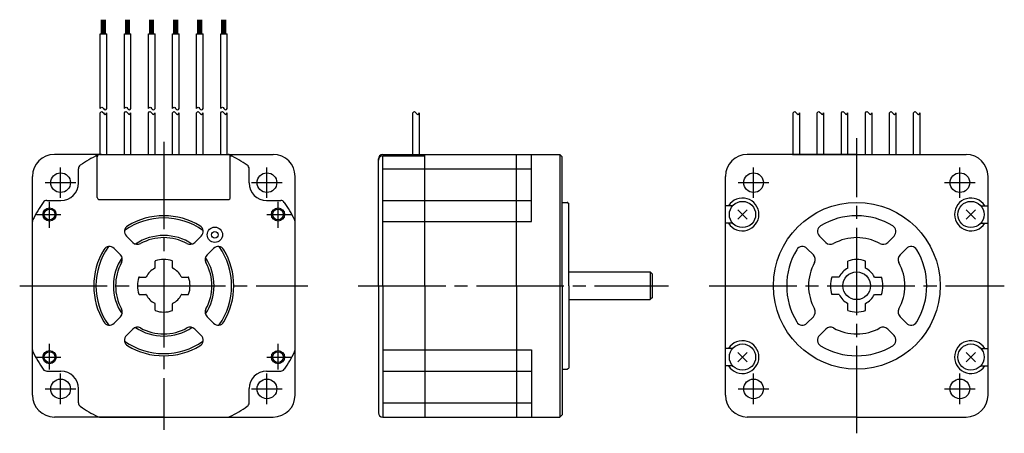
# Model space of a CAD drawing. Extents: x -191 to 34, y -34 to 61.
import ezdxf

# ---------------------------------------------------------------- set-up
doc = ezdxf.new("R2010")
doc.units = 0
doc.header["$MEASUREMENT"] = 0
doc.linetypes.add('CENTER', pattern=[27, 20, -2, 3, -2])
doc.layers.get('0').update_dxf_attribs({"linetype": 'CONTINUOUS'})

# ---------------------------------------------------------------- blocks, each defined once
blk = doc.blocks.new('A$C5AC27F5C')
at = {"ltscale": 0.75}
for p, q in [((-172.51, 57.62), (-172.51, 60.82)), ((-172.21, 57.62), (-172.21, 60.82)), ((-171.91, 57.62), (-171.91, 60.82)), ((-171.61, 57.62), (-171.61, 60.82)), ((-167.01, 57.62), (-167.01, 60.82)), ((-166.71, 57.62), (-166.71, 60.82)), ((-166.41, 57.62), (-166.41, 60.82)), ((-166.11, 57.62), (-166.11, 60.82)), ((-161.52, 57.62), (-161.52, 60.82)), ((-161.22, 57.62), (-161.22, 60.82)), ((-160.92, 57.62), (-160.92, 60.82)), ((-160.62, 57.62), (-160.62, 60.82)), ((-156.01, 57.62), (-156.01, 60.82)), ((-155.71, 57.62), (-155.71, 60.82)), ((-155.41, 57.62), (-155.41, 60.82)), ((-155.11, 57.62), (-155.11, 60.82)), ((-150.51, 57.62), (-150.51, 60.82)), ((-150.21, 57.62), (-150.21, 60.82)), ((-149.91, 57.62), (-149.91, 60.82)), ((-149.61, 57.62), (-149.61, 60.82)), ((-145.01, 57.62), (-145.01, 60.82)), ((-144.71, 57.62), (-144.71, 60.82)), ((-144.41, 57.62), (-144.41, 60.82)), ((-144.11, 57.62), (-144.11, 60.82)), ((-172.81, 57.62), (-171.3, 57.62)), ((-172.81, 40.5), (-172.81, 57.62)), ((-171.3, 40.5), (-171.3, 57.62)), ((-167.31, 40.5), (-167.31, 57.62)), ((-167.31, 57.62), (-165.8, 57.62)), ((-165.8, 40.5), (-165.8, 57.62)), ((-161.82, 40.5), (-161.82, 57.62)), ((-161.82, 57.62), (-160.31, 57.62)), ((-160.31, 40.5), (-160.31, 57.62)), ((-156.31, 40.5), (-156.31, 57.62)), ((-156.31, 57.62), (-154.8, 57.62)), ((-154.8, 40.5), (-154.8, 57.62)), ((-150.81, 40.5), (-150.81, 57.62)), ((-150.81, 57.62), (-149.3, 57.62)), ((-149.3, 40.5), (-149.3, 57.62)), ((-145.31, 40.5), (-145.31, 57.62)), ((-145.31, 57.62), (-143.8, 57.62)), ((-143.8, 40.5), (-143.8, 57.62))]:
    blk.add_line(p, q, dxfattribs=at)
for p, q in [((-172.81, 30), (-172.81, 39.5)), ((-171.3, 30), (-171.3, 39.5)), ((-167.31, 30), (-167.31, 39.5)), ((-165.8, 30), (-165.8, 39.5)), ((-161.82, 30), (-161.82, 39.5)), ((-160.31, 30), (-160.31, 39.5)), ((-156.31, 30), (-156.31, 39.5)), ((-154.8, 30), (-154.8, 39.5)), ((-150.81, 30), (-150.81, 39.5)), ((-149.3, 30), (-149.3, 39.5)), ((-145.31, 30), (-145.31, 39.5)), ((-143.8, 30), (-143.8, 39.5)), ((-101.4, 30), (-101.4, 39.5)), ((-99.89, 30), (-99.89, 39.5)), ((-14.5, 30), (-14.5, 39.5)), ((-12.99, 30), (-12.99, 39.5)), ((-9, 30), (-9, 39.5)), ((-7.49, 30), (-7.49, 39.5)), ((-3.51, 30), (-3.51, 39.5)), ((-2, 30), (-2, 39.5)), ((2, 30), (2, 39.5)), ((3.51, 30), (3.51, 39.5)), ((7.5, 30), (7.5, 39.5)), ((9.01, 30), (9.01, 39.5)), ((13, 30), (13, 39.5)), ((14.51, 30), (14.51, 39.5)), ((-101.4, 30), (-101.4, 34.5)), ((-99.89, 30), (-99.89, 34.5)), ((-172.51, 30), (-183.31, 30)), ((-173.8, 29.7), (-173.51, 29.7)), ((-173.51, 20.2), (-173.51, 29.7)), ((-173.01, 30), (-158.31, 30)), ((-158.31, 30), (-133.31, 30)), ((-144.11, 30), (-143.61, 30)), ((-143.11, 20.2), (-143.11, 29.7)), ((-143.11, 29.7), (-142.81, 29.7)), ((-108.29, 30), (-67.79, 30)), ((-108.29, 30), (-98.69, 30)), ((-108.29, 0), (-108.29, 29.7)), ((-108.29, 29.7), (-98.69, 29.7)), ((-106.29, 29.7), (-106.29, 30)), ((-99.69, 29.7), (-99.69, 30)), ((-98.69, 0), (-98.69, 30)), ((-77.69, 0), (-77.69, 30)), ((-74.29, 14.67), (-74.29, 30)), ((-67.79, 30), (-67.79, -30)), ((-67.79, 30), (-67.29, 29.5)), ((-67.29, 0), (-67.29, 29.5)), ((0, 30), (-25, 30)), ((-14.7, 30), (0, 30)), ((0, 30), (25, 30)), ((14.2, 30), (14.7, 30)), ((-109.29, 0), (-109.29, 29)), ((-188.31, -25), (-188.31, 25)), ((-177.81, 23.5), (-177.81, 26.72)), ((-138.81, 23.5), (-138.81, 26.72)), ((-128.31, -25), (-128.31, 25)), ((-108.29, 26.72), (-98.69, 26.72)), ((-98.69, 26.72), (-77.69, 26.72)), ((-77.69, 26.72), (-74.29, 26.72)), ((-30, -25), (-30, 25)), ((30, -25), (30, 25)), ((-185.03, 19.5), (-181.81, 19.5)), ((-173.01, 19.7), (-143.61, 19.7)), ((-134.81, 19.5), (-131.59, 19.5)), ((-108.29, 19.5), (-98.69, 19.5)), ((-98.69, 19.5), (-77.69, 19.5)), ((-77.69, 19.5), (-74.29, 19.5)), ((-67.29, 19.05), (-66.15, 19.05)), ((-66.04, 19.01), (-65.79, 18.84)), ((-65.79, 0), (-65.79, 18.84)), ((-28.34, 18.3), (-30, 18.3)), ((28.34, 18.3), (30, 18.3)), ((-25.04, 17.36), (-27.16, 15.24)), ((-25.04, 15.24), (-27.16, 17.36)), ((25.04, 15.24), (27.16, 17.36)), ((25.04, 17.36), (27.16, 15.24)), ((-188.31, 0), (-188.31, 14.67)), ((-128.31, 0), (-128.31, 14.67)), ((-108.29, 14.67), (-98.69, 14.67)), ((-98.69, 14.67), (-77.69, 14.67)), ((-77.69, 14.67), (-74.29, 14.67)), ((-28.34, 14.3), (-30, 14.3)), ((28.34, 14.3), (30, 14.3)), ((-166.84, 11.36), (-165.38, 9.9)), ((-151.24, 9.9), (-149.77, 11.36)), ((-7.07, 9.9), (-8.54, 11.36)), ((7.07, 9.9), (8.54, 11.36)), ((-169.67, 8.54), (-168.21, 7.07)), ((-148.41, 7.07), (-146.94, 8.54)), ((-9.9, 7.07), (-11.36, 8.54)), ((9.9, 7.07), (11.36, 8.54)), ((-160.31, 4.09), (-160.31, 5.59)), ((-156.31, 4.09), (-156.31, 5.59)), ((-2, 4.03), (-2, 5.66)), ((2, 4.03), (2, 5.66)), ((-65.79, 3.17), (-47.19, 3.17)), ((-47.19, 3.17), (-47.19, -3.17)), ((-47.19, 3.17), (-46.69, 2.67)), ((-46.69, -2.67), (-46.69, 2.67)), ((-163.89, 2), (-162.4, 2)), ((-154.21, 2), (-152.72, 2)), ((-109.29, 0), (-109.29, -29)), ((-108.29, 0), (-108.29, -30)), ((-98.69, 0), (-98.69, -30)), ((-77.69, 0), (-77.69, -30)), ((-65.79, 0), (-65.79, -18.84)), ((-4.03, 2), (-5.66, 2)), ((4.03, 2), (5.66, 2)), ((-188.31, -14.67), (-188.31, 0)), ((-163.89, -2), (-162.4, -2)), ((-154.21, -2), (-152.72, -2)), ((-128.31, -14.67), (-128.31, 0)), ((-67.29, 0), (-67.29, -29.5)), ((-4.03, -2), (-5.66, -2)), ((4.03, -2), (5.66, -2)), ((-160.31, -5.59), (-160.31, -4.09)), ((-156.31, -5.59), (-156.31, -4.09)), ((-65.79, -3.17), (-47.19, -3.17)), ((-46.69, -2.67), (-47.19, -3.17)), ((-2, -5.66), (-2, -4.03)), ((2, -5.66), (2, -4.03)), ((-169.67, -8.54), (-168.21, -7.07)), ((-148.41, -7.07), (-146.94, -8.54)), ((-9.9, -7.07), (-11.36, -8.54)), ((9.9, -7.07), (11.36, -8.54)), ((-166.84, -11.36), (-165.38, -9.9)), ((-151.24, -9.9), (-149.77, -11.36)), ((-7.07, -9.9), (-8.54, -11.36)), ((7.07, -9.9), (8.54, -11.36)), ((-108.29, -14.67), (-98.69, -14.67)), ((-98.69, -14.67), (-77.69, -14.67)), ((-77.69, -14.67), (-74.29, -14.67)), ((-74.29, -14.67), (-74.29, -30)), ((-28.34, -14.3), (-30, -14.3)), ((-25.04, -17.36), (-27.16, -15.24)), ((-25.04, -15.24), (-27.16, -17.36)), ((25.04, -15.24), (27.16, -17.36)), ((25.04, -17.36), (27.16, -15.24)), ((28.34, -14.3), (30, -14.3)), ((-185.03, -19.5), (-181.81, -19.5)), ((-134.81, -19.5), (-131.59, -19.5)), ((-108.29, -19.5), (-98.69, -19.5)), ((-98.69, -19.5), (-77.69, -19.5)), ((-77.69, -19.5), (-74.29, -19.5)), ((-67.29, -19.05), (-66.15, -19.05)), ((-66.04, -19.01), (-65.79, -18.84)), ((-28.34, -18.3), (-30, -18.3)), ((28.34, -18.3), (30, -18.3)), ((-177.81, -26.72), (-177.81, -23.5)), ((-138.81, -26.72), (-138.81, -23.5)), ((-108.29, -26.72), (-98.69, -26.72)), ((-98.69, -26.72), (-77.69, -26.72)), ((-77.69, -26.72), (-74.29, -26.72)), ((-158.31, -30), (-183.31, -30)), ((-172.98, -30), (-158.31, -30)), ((-158.31, -30), (-133.31, -30)), ((-158.31, -30), (-143.63, -30)), ((-108.29, -30), (-67.79, -30)), ((-108.29, -30), (-98.69, -30)), ((-67.79, -30), (-67.29, -29.5)), ((0, -30), (-25, -30)), ((0, -30), (25, -30))]:
    blk.add_line(p, q)
at = {"linetype": 'CENTER'}
for p, q in [((-158.31, 32.92), (-158.31, -32.92)), ((0, -33.72), (0, 33.72)), ((-181.88, 20.07), (-181.88, 27.07)), ((-134.74, 20.07), (-134.74, 27.07)), ((-23.57, 20.07), (-23.57, 27.07)), ((23.57, 20.07), (23.57, 27.07)), ((-185.38, 23.57), (-178.38, 23.57)), ((-138.24, 23.57), (-131.24, 23.57)), ((-27.07, 23.57), (-20.07, 23.57)), ((20.07, 23.57), (27.07, 23.57)), ((-184.41, 13.28), (-184.41, 19.16)), ((-132.21, 13.28), (-132.21, 19.16)), ((-187.38, 16.3), (-181.86, 16.3)), ((-134.75, 16.3), (-129.23, 16.3)), ((-113.89, 0), (-42.99, 0)), ((-33.72, 0), (33.72, 0)), ((-191.23, 0), (-125.38, 0)), ((-184.41, -19.16), (-184.41, -13.28)), ((-132.21, -19.16), (-132.21, -13.28)), ((-187.38, -16.3), (-181.86, -16.3)), ((-134.75, -16.3), (-129.23, -16.3)), ((-181.88, -27.07), (-181.88, -20.07)), ((-134.74, -27.07), (-134.74, -20.07)), ((-23.57, -27.07), (-23.57, -20.07)), ((23.57, -27.07), (23.57, -20.07)), ((-185.38, -23.57), (-178.38, -23.57)), ((-138.24, -23.57), (-131.24, -23.57)), ((-27.07, -23.57), (-20.07, -23.57)), ((20.07, -23.57), (27.07, -23.57))]:
    blk.add_line(p, q, dxfattribs=at)
for centre, radius in [((-181.88, 23.57), 2.25), ((-134.74, 23.57), 2.25), ((-23.57, 23.57), 2.25), ((23.57, 23.57), 2.25), ((-26.1, 16.3), 3), ((0, 0), 19.05), ((26.1, 16.3), 3), ((-184.41, 16.3), 1.5), ((-184.41, 16.3), 1.23), ((-132.21, 16.3), 1.5), ((-132.21, 16.3), 1.23), ((-146.64, 11.67), 1.75), ((-146.64, 11.67), 0.75), ((0, 0), 3.17), ((-26.1, -16.3), 3), ((26.1, -16.3), 3), ((-184.41, -16.3), 1.5), ((-184.41, -16.3), 1.23), ((-132.21, -16.3), 1.5), ((-132.21, -16.3), 1.23), ((-181.88, -23.57), 2.25), ((-134.74, -23.57), 2.25), ((-23.57, -23.57), 2.25), ((23.57, -23.57), 2.25)]:
    blk.add_circle(centre, radius)
for centre, radius, start, end in [((-183.31, 25), 5, 90, 180), ((-173.01, 29.5), 0.5, 90, 180), ((-143.61, 29.5), 0.5, 0, 90), ((-133.31, 25), 5, 0, 90), ((-108.29, 29), 1, 90, 180), ((-108.29, 28.7), 1, 90, 180), ((-25, 25), 5, 90, 180), ((25, 25), 5, 0, 90), ((-181.81, 23.5), 4, 270, 0), ((-134.81, 23.5), 4, 180, 270), ((-173.01, 20.2), 0.5, 180, 270), ((-143.61, 20.2), 0.5, 270, 0), ((-66.15, 18.85), 0.2, 54.9996, 90), ((-26.1, 16.3), 3.75, 212.2312, 147.7691), ((26.1, 16.3), 3.75, 32.2309, 327.7688), ((-158.31, 0), 16, 90, 121.0321), ((-158.31, 0), 16, 58.9679, 90), ((0, 0), 16, 90, 121.0321), ((0, 0), 16, 58.9679, 90), ((-165.78, 12.42), 1.5, 121.0326, 225.0007), ((-158.31, 0), 15.5, 54.6939, 125.3061), ((-150.83, 12.42), 1.5, 314.9993, 58.9674), ((-7.48, 12.42), 1.5, 121.0326, 225.0007), ((7.47, 12.42), 1.5, 314.9993, 58.9674), ((-158.31, 0), 11.5, 55.9149, 124.0851), ((-164.32, 10.96), 1.5, 225.0009, 298.7393), ((-158.31, 0), 11, 90, 118.7399), ((-158.31, 0), 11, 61.2601, 90), ((-152.3, 10.96), 1.5, 240.8564, 314.999), ((-6.01, 10.96), 1.5, 225.001, 298.7393), ((0, 0), 11, 90, 118.7399), ((0, 0), 11, 61.2601, 90), ((6.01, 10.96), 1.5, 241.2607, 314.999), ((-158.31, 0), 16, 148.9679, 211.032), ((-158.31, 0), 15.5, 144.6939, 215.306), ((-170.73, 7.47), 1.5, 45.0004, 148.9674), ((-169.27, 6.01), 1.5, 331.2602, 45.0002), ((-147.35, 6.01), 1.5, 134.9998, 208.7396), ((-145.88, 7.47), 1.5, 31.0325, 134.9996), ((-158.31, 0), 15.5, 324.6938, 35.3061), ((-158.31, 0), 16, 328.9678, 31.0321), ((0, 0), 16, 148.9679, 211.0322), ((-12.42, 7.47), 1.5, 45.0004, 148.9675), ((-10.96, 6.01), 1.5, 331.2604, 45.0002), ((10.96, 6.01), 1.5, 134.9998, 208.7396), ((12.42, 7.47), 1.5, 31.0325, 134.9996), ((0, 0), 16, 328.9678, 31.0321), ((-158.31, 0), 11.5, 145.9154, 214.0847), ((-158.31, 0), 11, 151.2602, 208.7397), ((-160.21, 5.59), 0.1, 108.7863, 180.0011), ((-158.31, 0), 6, 90, 108.786), ((-158.31, 0), 6, 71.214, 90), ((-156.41, 5.59), 0.1, 359.9988, 71.2137), ((-158.31, 0), 11.5, 325.9153, 34.0845), ((-158.31, 0), 11, 331.26, 28.7398), ((0, 0), 11, 151.2602, 208.74), ((0, 0), 6, 90, 109.4712), ((0, 0), 6, 70.5288, 90), ((0, 0), 11, 331.26, 28.7398), ((-158.31, 0), 4.5, 117.1628, 152.8369), ((-160.41, 4.09), 0.1, 297.167, 0.0092), ((-156.21, 4.09), 0.1, 179.9908, 242.833), ((-158.31, 0), 4.5, 27.1631, 62.8372), ((0, 0), 4.5, 116.3878, 153.6122), ((0, 0), 4.5, 26.3878, 63.6122), ((-158.31, 0), 6, 161.2142, 180), ((-163.89, 1.9), 0.1, 89.9988, 161.2138), ((-162.4, 2.1), 0.1, 270.0007, 332.8372), ((-154.21, 2.1), 0.1, 207.1631, 270), ((-152.72, 1.9), 0.1, 18.7858, 90.0001), ((-158.31, 0), 6, 0, 18.7858), ((0, 0), 6, 160.5288, 180), ((0, 0), 6, 0, 19.4712), ((-158.31, 0), 6, 180, 198.786), ((-163.89, -1.9), 0.1, 198.7863, 270.001), ((-162.4, -2.1), 0.1, 27.1631, 90.0005), ((-158.31, 0), 4.5, 207.1629, 242.8371), ((-158.31, 0), 4.5, 297.1628, 332.8369), ((-154.21, -2.1), 0.1, 90, 152.8371), ((-152.72, -1.9), 0.1, 269.9998, 341.2139), ((-158.31, 0), 6, 341.2139, 359.9998), ((0, 0), 6, 180.0002, 199.4714), ((0, 0), 4.5, 206.3879, 243.6123), ((0, 0), 4.5, 296.3877, 333.6121), ((0, 0), 6, 340.5286, 359.9998), ((-160.41, -4.09), 0.1, 359.9993, 62.8369), ((-156.21, -4.09), 0.1, 117.1631, 180.0005), ((-169.27, -6.01), 1.5, 314.9998, 28.7397), ((-160.21, -5.59), 0.1, 179.9989, 251.2136), ((-158.31, 0), 6, 251.214, 269.9998), ((-158.31, 0), 6, 270, 288.7859), ((-156.41, -5.59), 0.1, 288.7861, 0.0011), ((-147.35, -6.01), 1.5, 151.2603, 225), ((-10.96, -6.01), 1.5, 315, 28.7397), ((0, 0), 6, 250.5288, 270), ((0, 0), 6, 270, 289.4712), ((10.96, -6.01), 1.5, 151.2603, 225), ((-170.73, -7.48), 1.5, 211.0319, 315), ((-145.88, -7.48), 1.5, 224.9999, 328.968), ((-12.42, -7.48), 1.5, 211.032, 315.0001), ((12.42, -7.48), 1.5, 224.9999, 328.968), ((-164.32, -10.96), 1.5, 61.2602, 135), ((-158.31, 0), 11.5, 235.9155, 304.0845), ((-158.31, 0), 11, 241.2602, 269.9998), ((-158.31, 0), 11, 270, 298.7398), ((-152.3, -10.96), 1.5, 45, 118.7398), ((-6.01, -10.96), 1.5, 61.2602, 135), ((0, 0), 11, 241.2602, 270), ((0, 0), 11, 270, 298.7398), ((6.01, -10.96), 1.5, 45, 118.7398), ((-165.78, -12.42), 1.5, 135.0001, 238.968), ((-158.31, 0), 15.5, 234.6939, 305.3059), ((-150.83, -12.42), 1.5, 301.0317, 44.9999), ((-26.1, -16.3), 3.75, 212.2312, 147.769), ((-7.48, -12.42), 1.5, 135.0001, 238.9683), ((7.47, -12.42), 1.5, 301.0317, 44.9999), ((26.1, -16.3), 3.75, 32.231, 327.7688), ((-158.31, 0), 16, 238.9679, 269.9998), ((-158.31, 0), 16, 270, 301.032), ((0, 0), 16, 238.968, 270), ((0, 0), 16, 270, 301.032), ((-181.81, -23.5), 4, 0, 90), ((-134.81, -23.5), 4, 90, 180), ((-66.15, -18.85), 0.2, 270, 305.0004), ((-183.31, -25), 5, 180, 270), ((-133.31, -25), 5, 270, 0), ((-25, -25), 5, 180, 270), ((25, -25), 5, 270, 0), ((-108.29, -29), 1, 180, 270)]:
    blk.add_arc(centre, radius, start, end)
at = {"ltscale": 0.884246}
for centre, radius, start, end in [((-158.31, 0), 33.5, 116.8353, 124.6966), ((-172.98, 29), 1, 90, 116.8353), ((-143.63, 29), 1, 63.1647, 90), ((-158.31, 0), 33.5, 55.3034, 63.1647), ((-176.81, 26.72), 1, 124.6966, 180), ((-139.81, 26.72), 1, 0, 55.3034), ((-158.31, 0), 33.5, 145.3034, 153.1647), ((-185.03, 18.5), 1, 90, 145.3034), ((-131.59, 18.5), 1, 34.6966, 90), ((-158.31, 0), 33.5, 26.8353, 34.6966), ((-187.31, 14.67), 1, 153.1647, 180), ((-129.31, 14.67), 1, 0, 26.8353), ((-187.31, -14.67), 1, 180, 206.8353), ((-158.31, 0), 33.5, 206.8353, 214.6966), ((-158.31, 0), 33.5, 325.3034, 333.1647), ((-129.31, -14.67), 1, 333.1647, 0), ((-185.03, -18.5), 1, 214.6966, 270), ((-131.59, -18.5), 1, 270, 325.3034), ((-176.81, -26.72), 1, 180, 235.3034), ((-139.81, -26.72), 1, 304.6966, 0), ((-158.31, 0), 33.5, 235.3034, 243.1647), ((-158.31, 0), 33.5, 296.8353, 304.6966), ((-172.98, -29), 1, 243.1647, 270), ((-143.63, -29), 1, 270, 296.8353)]:
    blk.add_arc(centre, radius, start, end, dxfattribs=at)
for points in [[(-172.81, 40.5), (-172.68, 40.66), (-172.43, 40.98), (-172.11, 40.45), (-171.67, 40.02), (-171.42, 40.35), (-171.3, 40.5)], [(-167.31, 40.5), (-167.18, 40.66), (-166.93, 40.98), (-166.61, 40.45), (-166.17, 40.02), (-165.92, 40.35), (-165.8, 40.5)], [(-161.82, 40.5), (-161.69, 40.66), (-161.44, 40.98), (-161.11, 40.45), (-160.67, 40.02), (-160.42, 40.35), (-160.31, 40.5)], [(-156.31, 40.5), (-156.18, 40.66), (-155.93, 40.98), (-155.61, 40.45), (-155.17, 40.02), (-154.92, 40.35), (-154.8, 40.5)], [(-150.81, 40.5), (-150.68, 40.66), (-150.43, 40.98), (-150.11, 40.45), (-149.67, 40.02), (-149.42, 40.35), (-149.3, 40.5)], [(-145.31, 40.5), (-145.18, 40.66), (-144.93, 40.98), (-144.61, 40.45), (-144.17, 40.02), (-143.92, 40.35), (-143.8, 40.5)], [(-172.81, 39.5), (-172.68, 39.66), (-172.43, 39.98), (-172.11, 39.45), (-171.67, 39.02), (-171.42, 39.35), (-171.3, 39.5)], [(-167.31, 39.5), (-167.18, 39.66), (-166.93, 39.98), (-166.61, 39.45), (-166.17, 39.02), (-165.92, 39.35), (-165.8, 39.5)], [(-161.82, 39.5), (-161.69, 39.66), (-161.44, 39.98), (-161.11, 39.45), (-160.67, 39.02), (-160.42, 39.35), (-160.31, 39.5)], [(-156.31, 39.5), (-156.18, 39.66), (-155.93, 39.98), (-155.61, 39.45), (-155.17, 39.02), (-154.92, 39.35), (-154.8, 39.5)], [(-150.81, 39.5), (-150.68, 39.66), (-150.43, 39.98), (-150.11, 39.45), (-149.67, 39.02), (-149.42, 39.35), (-149.3, 39.5)], [(-145.31, 39.5), (-145.18, 39.66), (-144.93, 39.98), (-144.61, 39.45), (-144.17, 39.02), (-143.92, 39.35), (-143.8, 39.5)], [(-101.4, 39.5), (-101.27, 39.66), (-101.02, 39.98), (-100.69, 39.45), (-100.25, 39.02), (-100, 39.35), (-99.89, 39.5)], [(-14.5, 39.5), (-14.38, 39.66), (-14.13, 39.98), (-13.8, 39.45), (-13.36, 39.02), (-13.11, 39.35), (-12.99, 39.5)], [(-9, 39.5), (-8.88, 39.66), (-8.63, 39.98), (-8.3, 39.45), (-7.86, 39.02), (-7.61, 39.35), (-7.49, 39.5)], [(-3.51, 39.5), (-3.38, 39.66), (-3.13, 39.98), (-2.81, 39.45), (-2.36, 39.02), (-2.12, 39.35), (-2, 39.5)], [(2, 39.5), (2.12, 39.66), (2.37, 39.98), (2.7, 39.45), (3.14, 39.02), (3.39, 39.35), (3.51, 39.5)], [(7.5, 39.5), (7.62, 39.66), (7.87, 39.98), (8.2, 39.45), (8.64, 39.02), (8.89, 39.35), (9.01, 39.5)], [(13, 39.5), (13.12, 39.66), (13.37, 39.98), (13.7, 39.45), (14.14, 39.02), (14.39, 39.35), (14.51, 39.5)]]:
    blk.add_open_spline(points, degree=3, knots=[0, 0, 0, 0, 0.493894, 0.944099, 1.49925, 1.97914, 1.97914, 1.97914, 1.97914])

msp = doc.modelspace()

# ---------------------------------------------------------------- block references
msp.add_blockref('A$C5AC27F5C', (0, 0))

doc.saveas('drawing.dxf')
